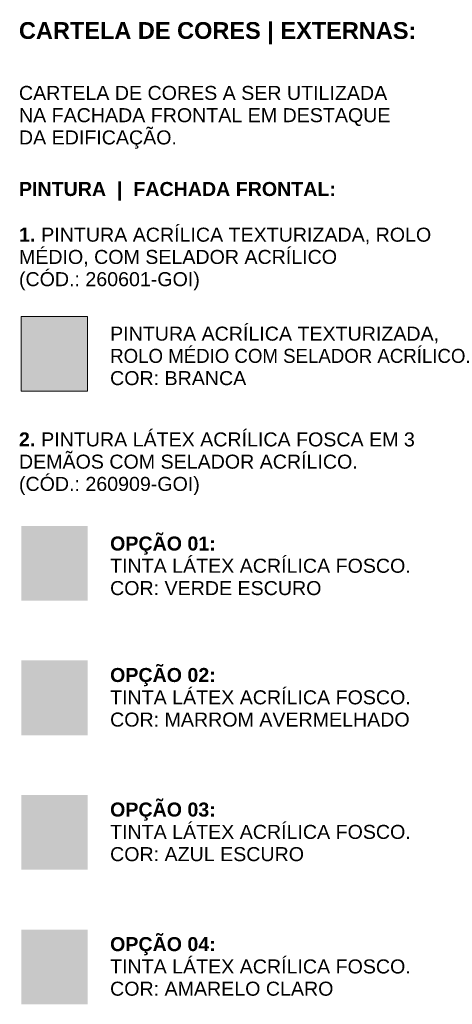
# Model space of a CAD drawing. Header units: metres. Extents: x -27.3 to 21, y -0.3 to 10.3.
# Tile 26 of 237: x -9.6 to -4.9, y -0.2 to 10.3. Entities that reach past the tile are written whole.
import ezdxf

# ---------------------------------------------------------------- set-up
doc = ezdxf.new("R2010")
doc.units = ezdxf.units.M
doc.layers.add('A-DETL', color=7, linetype='Continuous', lineweight=5, true_color=0x00a600)
doc.layers.add('A-DETL-GENF', color=7, linetype='Continuous', lineweight=5)
doc.layers.add('G-ANNO-TEXT', color=7, linetype='Continuous', lineweight=9)
doc.styles.add('Arial_1', font='arial.ttf', dxfattribs={"height": 0.15})
doc.styles.add('Arial_B', font='arialbd.ttf', dxfattribs={"height": 0.18})
doc.styles.add('Arial_B_1', font='arialbd.ttf', dxfattribs={"height": 0.15})

msp = doc.modelspace()

# ---------------------------------------------------------------- hatches: boundary and pattern name
at = {"layer": 'A-DETL-GENF', "true_color": 0xfffffc}
msp.add_hatch(color=7, dxfattribs=at).paths.add_polyline_path([(-8.827, 6.326), (-8.827, 7.126), (-9.535, 7.126), (-9.535, 6.326)])
at = {"layer": 'A-DETL-GENF', "true_color": 0x5b783c}
msp.add_hatch(color=77, dxfattribs=at).paths.add_polyline_path([(-8.827, 4.086), (-8.827, 4.886), (-9.535, 4.886), (-9.535, 4.086)])
at = {"layer": 'A-DETL-GENF', "true_color": 0xb85d39}
msp.add_hatch(color=25, dxfattribs=at).paths.add_polyline_path([(-8.827, 2.646), (-8.827, 3.446), (-9.535, 3.446), (-9.535, 2.646)])
at = {"layer": 'A-DETL-GENF', "true_color": 0x5184b0}
msp.add_hatch(color=145, dxfattribs=at).paths.add_polyline_path([(-8.827, 1.206), (-8.827, 2.006), (-9.535, 2.006), (-9.535, 1.206)])
at = {"layer": 'A-DETL-GENF', "true_color": 0xffee7f}
msp.add_hatch(color=41, dxfattribs=at).paths.add_polyline_path([(-8.827, -0.234), (-8.827, 0.566), (-9.535, 0.566), (-9.535, -0.234)])

# ---------------------------------------------------------------- linework, layer by layer
at = {"layer": 'A-DETL', "color": 7}
for p, q in [((-8.827, 7.126), (-9.535, 7.126)), ((-9.535, 7.126), (-9.535, 6.326)), ((-8.827, 6.326), (-8.827, 7.126)), ((-9.535, 6.326), (-8.827, 6.326))]:
    msp.add_line(p, q, dxfattribs=at)

# ---------------------------------------------------------------- texts
at = {"layer": 'G-ANNO-TEXT', "attachment_point": 1}
for s, insert, char_height, width, style in [('CARTELA DE CORES | EXTERNAS:', (-9.56, 10.277), 0.18, 5.05865, 'Arial_B'), ('CARTELA DE CORES A SER UTILIZADA ', (-9.56, 9.594), 0.15, 4.85823, 'Arial_1'), ('NA FACHADA FRONTAL EM DESTAQUE ', (-9.56, 9.356), 0.15, 4.90633, 'Arial_1'), ('DA EDIFICAÇÃO.', (-9.56, 9.118), 0.15, 2.06034, 'Arial_1'), ('PINTURA  |  FACHADA FRONTAL:', (-9.56, 8.566), 0.15, 4.08059, 'Arial_B_1'), ('PINTURA ACRÍLICA TEXTURIZADA, ROLO', (-9.322, 8.077), 0.15, 5.07468, 'Arial_1'), ('1. ', (-9.56, 8.077), 0.15, 0.28861, 'Arial_B_1'), ('MÉDIO, COM SELADOR ACRÍLICO', (-9.56, 7.839), 0.15, 4.16076, 'Arial_1'), ('(CÓD.: 260601-GOI)', (-9.56, 7.601), 0.15, 2.38903, 'Arial_1'), ('PINTURA ACRÍLICA TEXTURIZADA, ', (-8.586, 7.018), 0.15, 4.34515, 'Arial_1'), ('ROLO MÉDIO COM SELADOR ACRÍLICO. ', (-8.586, 6.78), 0.15, 4.99451, 'Arial_1'), ('COR: BRANCA', (-8.586, 6.542), 0.15, 1.77173, 'Arial_1'), (' PINTURA LÁTEX ACRÍLICA FOSCA EM 3 ', (-9.381, 5.886), 0.15, 5.01055, 'Arial_1'), ('2.', (-9.56, 5.886), 0.15, 0.21646, 'Arial_B_1'), ('DEMÃOS COM SELADOR ACRÍLICO.', (-9.56, 5.648), 0.15, 4.42531, 'Arial_1'), ('(CÓD.: 260909-GOI)', (-9.56, 5.41), 0.15, 2.38903, 'Arial_1'), ('OPÇÃO 01:', (-8.586, 4.772), 0.15, 1.35485, 'Arial_B_1'), ('TINTA LÁTEX ACRÍLICA FOSCO. ', (-8.586, 4.534), 0.15, 3.98439, 'Arial_1'), ('COR: VERDE ESCURO', (-8.586, 4.295), 0.15, 2.74979, 'Arial_1'), ('OPÇÃO 02:', (-8.586, 3.365), 0.15, 1.35485, 'Arial_B_1'), ('TINTA LÁTEX ACRÍLICA FOSCO. ', (-8.586, 3.126), 0.15, 3.98439, 'Arial_1'), ('COR: MARROM AVERMELHADO', (-8.586, 2.888), 0.15, 3.91223, 'Arial_1'), ('OPÇÃO 03:', (-8.586, 1.925), 0.15, 1.35485, 'Arial_B_1'), ('TINTA LÁTEX ACRÍLICA FOSCO. ', (-8.586, 1.686), 0.15, 3.98439, 'Arial_1'), ('COR: AZUL ESCURO', (-8.586, 1.448), 0.15, 2.53333, 'Arial_1'), ('OPÇÃO 04:', (-8.586, 0.485), 0.15, 1.35485, 'Arial_B_1'), ('TINTA LÁTEX ACRÍLICA FOSCO. ', (-8.586, 0.246), 0.15, 3.98439, 'Arial_1'), ('COR: AMARELO CLARO', (-8.586, 0.008), 0.15, 2.91814, 'Arial_1')]:
    msp.add_mtext(s, dxfattribs=dict(at, insert=insert, char_height=char_height, width=width, style=style))

doc.saveas('drawing.dxf')
